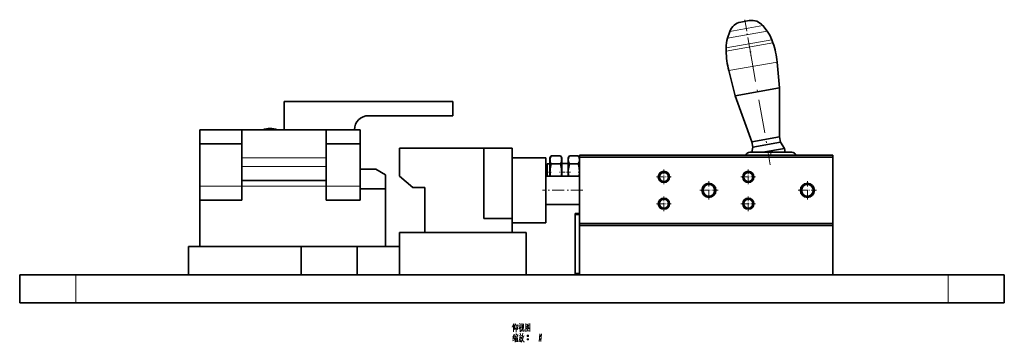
# Model space of a CAD drawing. Extents: x -161 to 1343, y -181 to 609.
# Tile 3 of 8: x 35 to 385, y 461 to 576. Entities that reach past the tile are written whole.
import ezdxf

# ---------------------------------------------------------------- set-up
doc = ezdxf.new("R2010")
doc.units = 0
doc.linetypes.add('DASHDOT', pattern=[18.5, 12, -3, 0.5, -3])

msp = doc.modelspace()

# ---------------------------------------------------------------- linework, layer by layer
at = {"color": 7, "lineweight": 35, "ltscale": 0.077335}
msp.add_line((291.31, 574.74), (294.35, 575.28), dxfattribs=at)
at = {"color": 7, "linetype": 'DASHDOT', "lineweight": 13, "ltscale": 0.346061}
msp.add_line((292.73, 575.59), (295.13, 561.96), dxfattribs=at)
at = {"color": 7, "lineweight": 13, "ltscale": 0.35763}
msp.add_line((286.62, 569.03), (300.71, 571.51), dxfattribs=at)
at = {"color": 7, "lineweight": 35, "ltscale": 0.063548}
for p, q in [((287.44, 571.43), (286.62, 569.03)), ((300.71, 571.51), (299.12, 573.49))]:
    msp.add_line(p, q, dxfattribs=at)
at = {"color": 7, "lineweight": 13, "ltscale": 0.29628}
msp.add_line((287.44, 571.43), (299.12, 573.49), dxfattribs=at)
at = {"color": 7, "lineweight": 13, "ltscale": 0.413654}
msp.add_line((286.09, 565.61), (302.38, 568.48), dxfattribs=at)
at = {"color": 7, "lineweight": 13, "ltscale": 0.422481}
msp.add_line((286.11, 564.47), (302.75, 567.41), dxfattribs=at)
at = {"color": 7, "lineweight": 35, "ltscale": 0.028373}
msp.add_line((302.75, 567.41), (302.38, 568.48), dxfattribs=at)
at = {"color": 7, "lineweight": 35, "ltscale": 0.028372}
msp.add_line((286.09, 565.61), (286.11, 564.47), dxfattribs=at)
at = {"color": 7, "linetype": 'DASHDOT', "lineweight": 13}
msp.add_line((294.52, 565.41), (301.82, 524.02), dxfattribs=at)
at = {"color": 7, "lineweight": 13, "ltscale": 0.436115}
msp.add_line((287.06, 557.51), (304.24, 560.54), dxfattribs=at)
at = {"color": 7, "lineweight": 35, "ltscale": 0.230036}
for p, q in [((305.12, 551.38), (304.24, 560.54)), ((287.06, 557.51), (289.36, 548.6))]:
    msp.add_line(p, q, dxfattribs=at)
at = {"color": 7, "lineweight": 35, "ltscale": 0.4}
msp.add_line((289.36, 548.6), (305.12, 551.38), dxfattribs=at)
at = {"color": 7, "lineweight": 35, "ltscale": 0.434029}
msp.add_line((305.14, 534.02), (305.12, 551.38), dxfattribs=at)
at = {"color": 7, "lineweight": 35, "ltscale": 0.25}
for p, q in [((129, 536.51), (129, 546.51)), ((114, 526.51), (114, 536.51)), ((144, 536.51), (154, 536.51)), ((156, 526.51), (156, 536.51)), ((295.29, 532.28), (305.14, 534.02)), ((295.63, 530.31), (305.48, 532.05)), ((170, 520.01), (170, 530.01)), ((210, 530.01), (200, 530.01)), ((200, 505.01), (210, 505.01)), ((95, 485.01), (95, 495.01)), ((135, 485.01), (135, 495.01)), ((155, 495.01), (155, 485.01)), ((35, 475.01), (35, 485.01)), ((385, 475.01), (385, 485.01))]:
    msp.add_line(p, q, dxfattribs=at)
at = {"color": 7, "lineweight": 35}
for p, q in [((129, 546.51), (189, 546.51)), ((159, 541.51), (189, 541.51)), ((114, 536.51), (144, 536.51)), ((200, 530.01), (170, 530.01)), ((200, 530.01), (200, 505.01)), ((210, 505.01), (210, 530.01)), ((210, 526.51), (210, 503.51)), ((222, 526.51), (222, 503.51)), ((324, 527.51), (234, 527.51)), ((234, 526.81), (234, 503.21)), ((324, 526.81), (234, 526.81)), ((324, 526.81), (324, 503.21)), ((114, 518.51), (144, 518.51)), ((165, 520.51), (165, 497.01)), ((165, 515.51), (165, 495.01)), ((232.5, 506.31), (232.5, 485.61)), ((324, 503.21), (234, 503.21)), ((324, 502.51), (234, 502.51)), ((170, 500.01), (215, 500.01)), ((135, 495.01), (95, 495.01)), ((155, 495.01), (135, 495.01)), ((55, 485.01), (35, 485.01)), ((365, 485.01), (55, 485.01)), ((385, 485.01), (365, 485.01)), ((55, 475.01), (35, 475.01)), ((365, 475.01), (55, 475.01)), ((385, 475.01), (365, 475.01))]:
    msp.add_line(p, q, dxfattribs=at)
at = {"color": 7, "lineweight": 35, "ltscale": 0.125}
for p, q in [((189, 541.51), (189, 546.51)), ((99, 536.51), (99, 531.51)), ((144, 531.51), (144, 536.51)), ((156, 521.51), (156, 526.51)), ((114, 518.51), (114, 523.51)), ((99, 511.51), (99, 516.51)), ((114, 511.51), (114, 516.51)), ((144, 516.51), (144, 511.51)), ((156, 511.51), (156, 516.51))]:
    msp.add_line(p, q, dxfattribs=at)
at = {"color": 7, "lineweight": 35, "ltscale": 0.434028}
msp.add_line((289.36, 548.6), (295.29, 532.28), dxfattribs=at)
at = {"color": 7, "lineweight": 35, "ltscale": 0.375}
for p, q in [((114, 536.51), (99, 536.51)), ((99, 531.51), (114, 531.51)), ((99, 516.51), (99, 531.51)), ((114, 516.51), (114, 531.51)), ((144, 516.51), (144, 531.51)), ((156, 516.51), (156, 531.51)), ((309.5, 528.51), (294.5, 528.51)), ((99, 511.51), (114, 511.51)), ((170, 500.01), (170, 485.01)), ((215, 500.01), (215, 485.01)), ((170, 495.01), (155, 495.01))]:
    msp.add_line(p, q, dxfattribs=at)
at = {"color": 7, "lineweight": 35, "ltscale": 0.3}
for p, q in [((156, 536.51), (144, 536.51)), ((144, 531.51), (156, 531.51)), ((222, 526.51), (210, 526.51)), ((234, 520.01), (222, 520.01)), ((144, 511.51), (156, 511.51)), ((234, 510.01), (222, 510.01)), ((222, 503.51), (210, 503.51))]:
    msp.add_line(p, q, dxfattribs=at)
at = {"color": 7, "lineweight": 35, "ltscale": 0.050001}
msp.add_line((295.63, 530.31), (295.29, 532.28), dxfattribs=at)
at = {"color": 7, "lineweight": 35, "ltscale": 0.05}
msp.add_line((305.14, 534.02), (305.48, 532.05), dxfattribs=at)
at = {"color": 7, "lineweight": 35, "ltscale": 0.065}
msp.add_line((306.88, 529.86), (305.48, 532.05), dxfattribs=at)
at = {"color": 7, "lineweight": 35, "ltscale": 0.046314}
msp.add_line((295.63, 530.31), (295.23, 528.51), dxfattribs=at)
at = {"color": 7, "lineweight": 35, "ltscale": 0.194993}
msp.add_line((299.2, 528.51), (306.88, 529.86), dxfattribs=at)
at = {"color": 7, "linetype": 'DASHDOT', "lineweight": 13, "ltscale": 0.030014}
msp.add_line((302, 528.61), (302, 527.41), dxfattribs=at)
at = {"color": 7, "lineweight": 35, "ltscale": 0.034383}
msp.add_line((306.88, 529.86), (307.12, 528.51), dxfattribs=at)
at = {"color": 7, "lineweight": 13}
for p, q in [((114, 526.51), (144, 526.51)), ((114, 523.51), (144, 523.51)), ((114, 516.51), (144, 516.51))]:
    msp.add_line(p, q, dxfattribs=at)
at = {"color": 7, "lineweight": 35, "ltscale": 0.075}
for p, q in [((114, 523.51), (114, 526.51)), ((144, 523.51), (144, 526.51))]:
    msp.add_line(p, q, dxfattribs=at)
at = {"color": 7, "lineweight": 35, "ltscale": 0.022329}
for p, q in [((223.5, 526.51), (223.95, 527.28)), ((227.67, 526.51), (227.22, 527.28)), ((230, 526.51), (230.45, 527.28)), ((234, 526.51), (233.55, 527.28))]:
    msp.add_line(p, q, dxfattribs=at)
at = {"color": 7, "lineweight": 35, "ltscale": 0.016747}
for p, q in [((223.5, 525.84), (223.5, 526.51)), ((227.67, 525.84), (227.67, 526.51)), ((230, 525.84), (230, 526.51))]:
    msp.add_line(p, q, dxfattribs=at)
at = {"color": 7, "lineweight": 35, "ltscale": 0.108253}
for p, q in [((223.5, 521.51), (223.5, 525.84)), ((227.67, 521.51), (227.67, 525.84)), ((230, 521.51), (230, 525.84))]:
    msp.add_line(p, q, dxfattribs=at)
at = {"color": 7, "lineweight": 35, "ltscale": 0.081921}
for p, q in [((223.95, 527.28), (227.22, 527.28)), ((223.95, 524.39), (227.22, 524.39))]:
    msp.add_line(p, q, dxfattribs=at)
at = {"color": 7, "lineweight": 35, "ltscale": 0.077671}
for p, q in [((230.45, 527.28), (233.55, 527.28)), ((230.45, 524.39), (233.55, 524.39))]:
    msp.add_line(p, q, dxfattribs=at)
at = {"color": 7, "lineweight": 35, "ltscale": 0.0175}
for p, q in [((234, 527.51), (234, 526.81)), ((324, 527.51), (324, 526.81)), ((234, 503.21), (234, 502.51)), ((324, 503.21), (324, 502.51))]:
    msp.add_line(p, q, dxfattribs=at)
at = {"color": 7, "lineweight": 35, "ltscale": 0.175}
msp.add_line((156, 515.51), (156, 522.51), dxfattribs=at)
at = {"color": 7, "lineweight": 35, "ltscale": 0.138398}
msp.add_line((161.54, 522.51), (156, 522.51), dxfattribs=at)
at = {"color": 7, "lineweight": 35, "ltscale": 0.1}
msp.add_line((165, 520.51), (161.54, 522.51), dxfattribs=at)
at = {"color": 7, "linetype": 'DASHDOT', "lineweight": 13, "ltscale": 0.058397}
msp.add_line((221.81, 521.51), (224.14, 521.51), dxfattribs=at)
at = {"color": 7, "lineweight": 35, "ltscale": 0.017678}
msp.add_line((222, 523.87), (222.5, 524.37), dxfattribs=at)
at = {"color": 7, "lineweight": 35, "ltscale": 0.059151}
msp.add_line((222, 521.51), (222, 523.87), dxfattribs=at)
at = {"color": 7, "lineweight": 35, "ltscale": 0.03768}
msp.add_line((222, 520), (222, 521.51), dxfattribs=at)
at = {"color": 7, "lineweight": 35, "ltscale": 0.071651}
msp.add_line((222.5, 521.51), (222.5, 524.37), dxfattribs=at)
at = {"color": 7, "lineweight": 35, "ltscale": 0.025}
msp.add_line((223.5, 524.37), (222.5, 524.37), dxfattribs=at)
at = {"color": 7, "lineweight": 35, "ltscale": 0.0375}
msp.add_line((222.5, 520.01), (222.5, 521.51), dxfattribs=at)
at = {"color": 7, "lineweight": 35, "ltscale": 0.037715}
for p, q in [((223.5, 520), (223.5, 521.51)), ((227.67, 520), (227.67, 521.51)), ((230, 520), (230, 521.51))]:
    msp.add_line(p, q, dxfattribs=at)
at = {"color": 7, "linetype": 'DASHDOT', "lineweight": 13, "ltscale": 0.096844}
msp.add_line((230.77, 521.51), (226.9, 521.51), dxfattribs=at)
at = {"color": 7, "lineweight": 35, "ltscale": 0.05825}
msp.add_line((230, 524.51), (227.67, 524.51), dxfattribs=at)
at = {"color": 7, "linetype": 'DASHDOT', "lineweight": 13, "ltscale": 0.017084}
msp.add_line((234.18, 521.51), (233.5, 521.51), dxfattribs=at)
at = {"color": 7, "linetype": 'DASHDOT', "lineweight": 13, "ltscale": 0.13}
for p, q in [((264, 522.36), (264, 517.16)), ((294, 522.36), (294, 517.16)), ((266.6, 519.76), (261.4, 519.76)), ((296.6, 519.76), (291.4, 519.76)), ((264, 512.86), (264, 507.66)), ((294, 512.86), (294, 507.66)), ((266.6, 510.26), (261.4, 510.26)), ((296.6, 510.26), (291.4, 510.26))]:
    msp.add_line(p, q, dxfattribs=at)
at = {"color": 7, "lineweight": 35, "ltscale": 0.155572}
msp.add_line((170, 520.01), (174.77, 516.01), dxfattribs=at)
at = {"color": 7, "linetype": 'DASHDOT', "lineweight": 13, "ltscale": 0.1625}
for p, q in [((280, 518.26), (280, 511.76)), ((315, 518.26), (315, 511.76)), ((283.25, 515.01), (276.75, 515.01)), ((318.25, 515.01), (311.75, 515.01))]:
    msp.add_line(p, q, dxfattribs=at)
at = {"color": 7, "lineweight": 13, "ltscale": 0.375}
msp.add_line((99, 516.51), (114, 516.51), dxfattribs=at)
at = {"color": 7, "lineweight": 13, "ltscale": 0.3}
msp.add_line((144, 516.51), (156, 516.51), dxfattribs=at)
at = {"color": 7, "lineweight": 35, "ltscale": 0.225}
msp.add_line((165, 515.51), (156, 515.51), dxfattribs=at)
at = {"color": 7, "lineweight": 35, "ltscale": 0.105825}
msp.add_line((174.77, 516.01), (179, 516.01), dxfattribs=at)
at = {"color": 7, "lineweight": 35, "ltscale": 0.399999}
msp.add_line((179, 500.01), (179, 516.01), dxfattribs=at)
at = {"color": 7, "linetype": 'DASHDOT', "lineweight": 13, "ltscale": 0.360015}
msp.add_line((235.2, 515.01), (220.8, 515.01), dxfattribs=at)
at = {"color": 7, "lineweight": 35, "ltscale": 0.4125}
msp.add_line((99, 511.51), (99, 495.01), dxfattribs=at)
at = {"color": 7, "lineweight": 35, "ltscale": 0.299999}
msp.add_line((234, 510.01), (222, 510.01), dxfattribs=at)
at = {"color": 7, "linetype": 'DASHDOT', "lineweight": 13, "ltscale": 0.045014}
msp.add_line((234.15, 506.31), (232.35, 506.31), dxfattribs=at)
at = {"color": 7, "lineweight": 35, "ltscale": 0.037499}
msp.add_line((232.5, 506.81), (234, 506.81), dxfattribs=at)
at = {"color": 7, "lineweight": 35, "ltscale": 0.0125}
for p, q in [((232.5, 506.31), (232.5, 506.81)), ((232.5, 485.11), (232.5, 485.61))]:
    msp.add_line(p, q, dxfattribs=at)
at = {"color": 7, "lineweight": 13, "ltscale": 0.037499}
msp.add_line((232.5, 506.31), (234, 506.31), dxfattribs=at)
at = {"color": 7, "lineweight": 35, "ltscale": 0.087499}
msp.add_line((210, 500.01), (210, 503.51), dxfattribs=at)
at = {"color": 7, "lineweight": 35, "ltscale": 0.4375}
for p, q in [((234, 485.01), (234, 502.51)), ((324, 485.01), (324, 502.51))]:
    msp.add_line(p, q, dxfattribs=at)
at = {"color": 7, "lineweight": 13, "ltscale": 0.25}
for p, q in [((55, 475.01), (55, 485.01)), ((365, 475.01), (365, 485.01))]:
    msp.add_line(p, q, dxfattribs=at)
at = {"color": 7, "linetype": 'DASHDOT', "lineweight": 13, "ltscale": 0.045013}
msp.add_line((234.15, 485.61), (232.35, 485.61), dxfattribs=at)
at = {"color": 7, "lineweight": 13, "ltscale": 0.037498}
msp.add_line((232.5, 485.61), (234, 485.61), dxfattribs=at)
at = {"color": 7, "lineweight": 35, "ltscale": 0.037498}
msp.add_line((232.5, 485.11), (234, 485.11), dxfattribs=at)
at = {"color": 7, "lineweight": 35}
for points in [[(223.95, 527.28), (223.75, 526.89), (223.6, 526.5), (223.53, 526.17), (223.5, 525.84)], [(223.5, 525.84), (223.52, 525.54), (223.58, 525.25), (223.73, 524.82), (223.95, 524.39)], [(227.67, 525.84), (227.65, 526.13), (227.59, 526.42), (227.44, 526.85), (227.22, 527.28)], [(227.22, 524.39), (227.42, 524.78), (227.57, 525.18), (227.64, 525.51), (227.67, 525.84)], [(230.45, 527.28), (230.19, 526.75), (230.04, 526.28), (230, 525.84)], [(230, 525.84), (230.04, 525.4), (230.19, 524.93), (230.45, 524.39)], [(234, 525.84), (233.98, 526.13), (233.92, 526.42), (233.77, 526.85), (233.55, 527.28)], [(233.55, 524.39), (233.81, 524.93), (233.96, 525.4), (234, 525.84)], [(223.5, 521.51), (223.52, 522.09), (223.58, 522.68), (223.8, 523.83), (223.95, 524.39)], [(227.67, 521.51), (227.65, 522.09), (227.59, 522.68), (227.37, 523.83), (227.22, 524.39)], [(230, 521.51), (230.02, 522.09), (230.08, 522.68), (230.3, 523.83), (230.45, 524.39)], [(234, 521.52), (233.98, 522.1), (233.92, 522.68), (233.7, 523.83), (233.55, 524.39)]]:
    msp.add_lwpolyline(points, dxfattribs=at)
at = {"color": 7, "lineweight": 13}
for points in [[(210.7, 467.76), (210.1, 466.47)], [(210.49, 464.72), (210.49, 465.94), (210.49, 467.2)], [(210.91, 467.06), (211.33, 467.59)], [(210.91, 467.2), (210.91, 465.63)], [(210.91, 465.63), (211.43, 466.15)], [(211.47, 467.24), (211.47, 465.94), (211.47, 464.61)], [(211.47, 467.03), (211.99, 467.1)], [(211.96, 465.63), (211.68, 465.98)], [(211.96, 465.63), (212.07, 467.34)], [(213.04, 467.06), (212.87, 466.57), (212.38, 465.84)], [(212.41, 466.85), (212.98, 466.92)], [(212.7, 467.73), (212.98, 467.31)], [(212.87, 466.57), (212.87, 464.79)], [(212.87, 466.4), (213.18, 466.08)], [(213.46, 467.69), (213.46, 466.01)], [(214.13, 467.52), (213.46, 467.45)], [(213.68, 466.05), (213.5, 465.42)], [(213.78, 467.1), (213.68, 466.05)], [(213.82, 465.07), (213.82, 466.15)], [(214.06, 465.94), (214.13, 467.62)], [(214.38, 465.59), (214.38, 464.96)], [(214.9, 467.73), (214.9, 466.26), (214.9, 464.75)], [(214.9, 467.69), (214.9, 466.29), (214.9, 464.89)], [(216.37, 467.55), (214.9, 467.41)], [(214.97, 465.8), (215.46, 466.22)], [(215.67, 467.27), (215.11, 466.47)], [(215.43, 466.71), (216.12, 465.98)], [(215.43, 465.63), (215.77, 465.24)], [(215.46, 466.92), (215.91, 466.99)], [(215.46, 466.22), (215.67, 466.5)], [(215.53, 466.01), (215.77, 465.73)], [(215.67, 466.5), (216.02, 467.13)], [(216.12, 465.98), (216.3, 466.01)], [(216.34, 464.93), (216.34, 466.29), (216.37, 467.69)], [(210.66, 462.97), (210.24, 462.83)], [(210.74, 463.98), (210.28, 462.9)], [(210.32, 462.2), (210.84, 462.37)], [(210.8, 463.21), (210.35, 462.2)], [(211.12, 462.69), (210.8, 462.2)], [(211.05, 463.67), (210.95, 463.11)], [(211.05, 463.53), (212.1, 463.67)], [(211.29, 463.25), (211.12, 462.69)], [(211.15, 462.76), (211.15, 461.04)], [(211.37, 462.97), (212.07, 463.07)], [(211.43, 464.16), (211.61, 463.77)], [(211.43, 462.55), (211.47, 461.15)], [(211.43, 462.44), (211.96, 462.51)], [(211.68, 463), (211.61, 462.44)], [(211.99, 462.62), (211.93, 461.22)], [(212.13, 463.77), (211.99, 463.32)], [(212.9, 463.39), (212.8, 462.48), (212.7, 462.06), (212.38, 461.18)], [(212.41, 463.32), (213.46, 463.46)], [(213.22, 462.9), (213.12, 462.06), (212.98, 461.22), (212.76, 461.5)], [(212.84, 462.72), (213.22, 462.79)], [(212.9, 464.23), (213.01, 463.67)], [(212.98, 464.79), (213.26, 465.07)], [(213.26, 465.07), (213.5, 465.42)], [(213.6, 462.9), (213.43, 462.34)], [(213.54, 462.65), (214.1, 461.22)], [(213.74, 463.53), (213.6, 462.9)], [(213.88, 462.27), (213.6, 461.64)], [(213.68, 463.14), (214.38, 463.28)], [(213.82, 464.26), (213.74, 463.53)], [(213.96, 464.96), (213.82, 465.07)], [(214.1, 463.21), (213.88, 462.27)], [(214.38, 464.96), (213.96, 464.96)], [(214.9, 465), (216.26, 465.1)], [(215.43, 463.35), (215.81, 463.35)], [(215.43, 462.09), (215.81, 462.09)], [(215.46, 463.46), (215.77, 463.46)], [(215.46, 463.21), (215.77, 463.21)], [(215.46, 462.2), (215.77, 462.2)], [(216.34, 464.82), (216.34, 464.93), (216.26, 465.1)], [(219.87, 464.09), (219.76, 462.69), (219.66, 461.29)], [(219.87, 463.35), (220.26, 463.35)], [(219.87, 462.09), (220.26, 462.09)], [(219.9, 463.46), (220.22, 463.46)], [(219.9, 463.21), (220.22, 463.21)], [(219.9, 462.2), (220.22, 462.2)], [(220.46, 464.09), (220.36, 462.69), (220.26, 461.29)], [(210.21, 461.53), (210.91, 461.92)], [(211.47, 461.88), (211.85, 461.95)], [(211.93, 461.39), (211.51, 461.32)], [(213.6, 461.64), (213.22, 461.11)], [(214.1, 461.22), (214.41, 461.22)], [(215.46, 461.95), (215.77, 461.95)], [(219.9, 461.95), (220.22, 461.95)]]:
    msp.add_lwpolyline(points, dxfattribs=at)
for points in [[(215.53, 463.14), (215.71, 463.14), (215.81, 463.25), (215.81, 463.42), (215.71, 463.53), (215.53, 463.53), (215.43, 463.42), (215.43, 463.25)], [(215.53, 461.88), (215.71, 461.88), (215.81, 461.99), (215.81, 462.16), (215.71, 462.27), (215.53, 462.27), (215.43, 462.16), (215.43, 461.99)], [(219.98, 463.14), (220.15, 463.14), (220.26, 463.25), (220.26, 463.42), (220.15, 463.53), (219.98, 463.53), (219.87, 463.42), (219.87, 463.25)], [(219.98, 461.88), (220.15, 461.88), (220.26, 461.99), (220.26, 462.16), (220.15, 462.27), (219.98, 462.27), (219.87, 462.16), (219.87, 461.99)]]:
    msp.add_lwpolyline(points, close=True, dxfattribs=at)
at = {"color": 7, "lineweight": 35}
for centre, radius in [((264, 519.76), 2), ((294, 519.76), 2), ((264, 519.76), 1.62), ((294, 519.76), 1.62), ((280, 515.01), 2.5), ((280, 515.01), 2.07), ((315, 515.01), 2.5), ((315, 515.01), 2.07), ((264, 510.26), 2), ((264, 510.26), 1.62), ((294, 510.26), 2), ((294, 510.26), 1.62)]:
    msp.add_circle(centre, radius, dxfattribs=at)
for centre, radius, start, end in [((292.18, 569.81), 5, 100, 161.1373), ((295.22, 570.35), 5, 38.8627, 100), ((292.92, 565.23), 10, 18.9495, 38.8627), ((296.09, 565.79), 10, 161.1373, 181.0505), ((274.38, 557.67), 30, 5.4978, 18.9495), ((316.1, 565.02), 30, 181.0505, 194.5022), ((159, 536.51), 5, 90, 180), ((124, 529.01), 7.93, 70.9876, 109.0124), ((294.5, 527.01), 1.5, 90, 160.527), ((309.5, 527.01), 1.5, 19.4748, 90), ((232.62, 521.53), 9.12, 180.1233, 189.5944), ((218.55, 521.53), 9.12, 350.4056, 359.8767), ((239.12, 521.53), 9.12, 180.1233, 189.5944), ((224.88, 521.53), 9.12, 350.4072, 359.8138)]:
    msp.add_arc(centre, radius, start, end, dxfattribs=at)
at = {"color": 7, "lineweight": 13}
msp.add_arc((124, 529.01), 7.93, 70.9969, 109.0031, dxfattribs=at)

doc.saveas('drawing.dxf')
